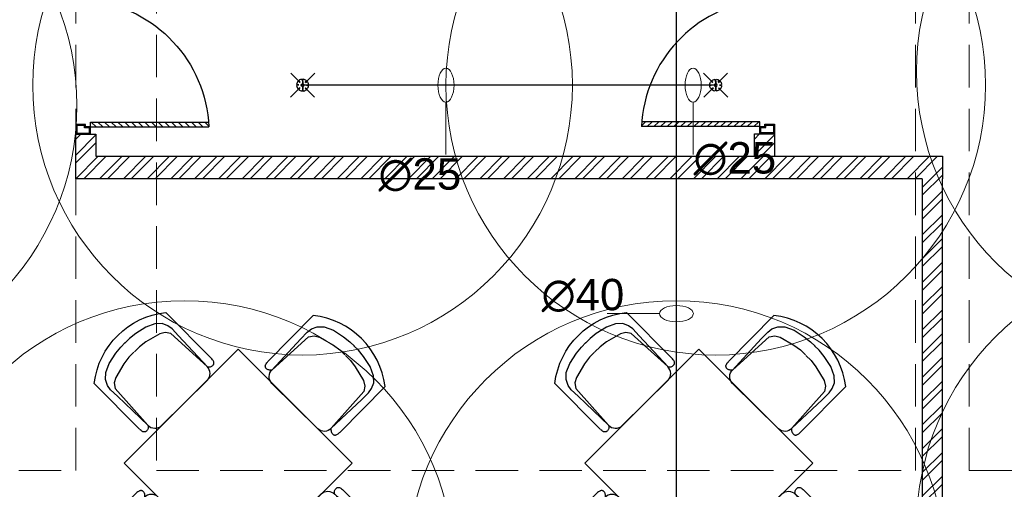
# Model space of a CAD drawing. Header units: inches. Extents: x 113025 to 158499, y 12149 to 30915.
# Tile 81 of 167: x 126529 to 126748, y 21130 to 21235. Entities that reach past the tile are written whole.
import ezdxf

# ---------------------------------------------------------------- set-up
doc = ezdxf.new("R2010")
doc.units = ezdxf.units.IN
doc.header["$MEASUREMENT"] = 0
doc.linetypes.add('HIDDEN', pattern=[0.375, 0.25, -0.125])
for name, color, linetype, lineweight in [('FIRE', 1, 'Continuous', 25), ('PD_COLUMN', 2, 'Continuous', 60), ('PD_HATCH', 45, 'Continuous', 9), ('PP-SPRINKLER PIPE', 1, 'Continuous', 0), ('PP-TEXT', 7, 'Continuous', 40), ('SH-SPRINKLAR', 1, 'Continuous', 0)]:
    doc.layers.add(name, color=color, linetype=linetype, lineweight=lineweight)
doc.layers.add('PD_025_TEXT', color=61, linetype='Continuous')
doc.layers.add('PP-SPRINKLER', color=1, linetype='Continuous')
doc.layers.add('PD_BASE', color=8, linetype='Continuous', transparency=0.5)
doc.styles.add('text Ht 200mm', font='arial.ttf')
pattern_1 = [(45, (-9858.2517, 2013.745), (-2.65165043, 2.65165043), []), (45, (-9856.484, 2013.745), (-2.65165043, 2.65165043), [])]

# ---------------------------------------------------------------- blocks, each defined once
blk = doc.blocks.new('columns2')
at = {"layer": 'PD_HATCH', "linetype": 'HIDDEN', "ltscale": 38}
for p, q in [((556.5, -408), (556.5, -265)), ((568.5, -408), (568.5, -265)), ((369, -408), (369, -268)), ((387, -268), (387, -408)), ((199.5, -408), (369, -408)), ((387, -408), (556.5, -408)), ((568.5, -408), (738, -408))]:
    blk.add_line(p, q, dxfattribs=at)
blk = doc.blocks.new('door')
h = blk.add_hatch()
h.set_pattern_fill('ANSI31', color=251, scale=10, style=0)
h.set_pattern_definition([(45, (10752.127, -6120.4824), (-0.883883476, 0.883883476), [])])
edge = h.paths.add_edge_path()
edge.add_arc((-14403.84, -18781.42), 31.42, 180, 182.3452)
edge.add_line((-14435.23, -18782.7), (-14403.84, -18782.7))
edge.add_line((-14403.84, -18782.7), (-14403.84, -18781.42))
edge.add_line((-14403.84, -18781.42), (-14435.26, -18781.42))
h = blk.add_hatch()
h.set_pattern_fill('ANSI31', color=251, scale=10, style=0)
h.set_pattern_definition([(45, (10752.127, -6123.4768), (-0.883883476, 0.883883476), [])])
edge = h.paths.add_edge_path()
edge.add_arc((-14403.84, -18848.7), 31.42, 177.6548, 180, ccw=False)
edge.add_line((-14435.23, -18847.41), (-14403.84, -18847.41))
edge.add_line((-14403.84, -18847.41), (-14403.84, -18848.7))
edge.add_line((-14403.84, -18848.7), (-14435.26, -18848.7))
at = {"color": 251}
for p, q in [((-14403.84, -18780.13), (-14403.84, -18782.7)), ((-14403.84, -18781.42), (-14435.26, -18781.42)), ((-14403.84, -18782.7), (-14435.23, -18782.7)), ((-14403.84, -18848.7), (-14435.26, -18848.7)), ((-14403.84, -18847.41), (-14435.23, -18847.41)), ((-14403.84, -18849.98), (-14403.84, -18847.41))]:
    blk.add_line(p, q, dxfattribs=at)
for points in [[(-14399.98, -18782.06), (-14399.98, -18779.49), (-14403.84, -18779.49), (-14403.84, -18781.42), (-14402.55, -18781.42), (-14402.55, -18782.06), (-14399.98, -18782.06)], [(-14399.98, -18848.05), (-14399.98, -18850.62), (-14403.84, -18850.62), (-14403.84, -18848.7), (-14402.55, -18848.7), (-14402.55, -18848.05), (-14399.98, -18848.05)]]:
    blk.add_lwpolyline(points, dxfattribs=at)
for points in [[(-14400.24, -18781.8), (-14400.24, -18779.74), (-14403.58, -18779.74), (-14403.58, -18781.16), (-14402.3, -18781.16), (-14402.3, -18781.8)], [(-14400.24, -18848.31), (-14400.24, -18850.37), (-14403.58, -18850.37), (-14403.58, -18848.95), (-14402.3, -18848.95), (-14402.3, -18848.31)]]:
    blk.add_lwpolyline(points, close=True, dxfattribs=at)
for centre, radius, start, end in [((-14399.51, -18779.61), 35.79, 182.8848, 263.0539), ((-14399.87, -18850.35), 35.42, 96.4258, 177.3294)]:
    blk.add_arc(centre, radius, start, end, dxfattribs=at)
blk = doc.blocks.new('A$C57124B3B')
at = {"color": 251}
for p, q in [((45.6, 504.4), (45.6, 108.7)), ((664.8, 108.7), (664.8, 505.8))]:
    blk.add_line(p, q, dxfattribs=at)
blk.add_lwpolyline([(353.4, 143.9), (309.5, 143.9), (260.3, 150.9), (165.5, 175.5), (135.6, 193), (116.3, 221.1), (100.2, 522.3, -0.429937), (157.5, 582.7), (552.9, 582.7, -0.429937), (610.2, 522.3), (594.1, 221.1), (574.7, 193), (544.9, 175.5), (450, 150.9), (400.9, 143.9), (356.9, 143.9)], format="xyb", dxfattribs=at)
for points in [[(100.1, 525.3), (95.1, 530.4), (90.5, 534.4), (86, 537.4), (81.9, 539.5), (78.1, 540.8), (74.6, 541.6), (71.3, 541.8), (68.3, 541.7), (65.6, 541.4), (63.1, 540.9), (60.9, 540.1), (58.9, 539.2), (57, 538), (55.4, 536.7), (53.9, 535.2), (52.5, 533.5), (51.2, 531.6), (50.1, 529.3), (49, 526.2), (47.9, 521.9), (47, 516.3), (46.1, 509.1), (45.8, 505.8)], [(100.1, 525.3), (91.7, 265), (90, 207.1), (95.2, 175.5), (111, 140.4), (142.7, 110.5), (197.1, 85.9), (269.1, 70.1), (318.3, 64.9), (356.9, 64.9)], [(610.4, 525.3), (618.8, 265), (620.6, 207.1), (615.3, 175.5), (599.5, 140.4), (567.9, 110.5), (513.4, 85.9), (441.4, 70.1), (392.2, 64.9), (353.6, 64.9)], [(610.4, 525.3), (615.4, 530.4), (620.1, 534.4), (624.5, 537.4), (628.6, 539.5), (632.4, 540.8), (636, 541.6), (639.2, 541.8), (642.2, 541.7), (644.9, 541.4), (647.4, 540.9), (649.6, 540.1), (651.7, 539.2), (653.5, 538), (655.1, 536.7), (656.6, 535.2), (658, 533.5), (659.3, 531.6), (660.5, 529.3), (661.5, 526.2), (662.6, 521.9), (663.5, 516.3), (664.4, 509.1), (664.8, 505.8)]]:
    blk.add_lwpolyline(points, dxfattribs=at)
blk.add_arc((355.2, 498.7), 498, 231.56297, 308.43703, dxfattribs=at)
blk = doc.blocks.new('5T2G3')
at = {"color": 251}
blk.add_lwpolyline([(-65.1, 22.42), (-29.1, 22.42), (-29.1, 58.42), (-65.1, 58.42)], close=True, dxfattribs=at)
at = {"color": 251, "extrusion": (0, 0, -1), "yscale": 0.03640297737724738, "zscale": -0.03640297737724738}
for p, xscale, rotation in [((58.84, 79.7), 0.03640297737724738, 180.3099349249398), ((86.38, 27.68), 0.03640297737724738, 90.30993492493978), ((7.82, 27.68), -0.03640297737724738, 269.6900650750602), ((58.84, 1.14), -0.03640297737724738, 359.6900650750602)]:
    blk.add_blockref('A$C57124B3B', p, dxfattribs=dict(at, xscale=xscale, rotation=rotation))
blk = doc.blocks.new('FIRST FLOOR AR PLAN')
at = {"layer": 'PD_BASE'}
h = blk.add_hatch(dxfattribs=at)
h.set_pattern_fill('ANSI32', color=256, scale=10)
h.set_pattern_definition(pattern_1)
h.paths.add_polyline_path([(123541.49, 21209.56), (123536.99, 21209.56), (123536.99, 21204.62), (123541.49, 21204.62)])
h = blk.add_hatch(dxfattribs=at)
h.set_pattern_fill('ANSI32', color=256, scale=10)
h.set_pattern_definition([(45, (-9706.7425, 2013.745), (-2.65165043, 2.65165043), []), (45, (-9704.9747, 2013.745), (-2.65165043, 2.65165043), [])])
h.paths.add_polyline_path([(123693, 21209.62), (123688.5, 21209.62), (123688.5, 21204.62), (123693, 21204.62)])
h = blk.add_hatch(dxfattribs=at)
h.set_pattern_fill('ANSI32', color=256, scale=10)
h.set_pattern_definition(pattern_1)
h.paths.add_polyline_path([(123730.49, 21204.62), (123536.99, 21204.62), (123536.99, 21199.62), (123574.94, 21199.62), (123725.99, 21199.62), (123725.99, 20672.5), (123730.49, 20672.5), (123730.49, 21199.62)])
at = {"layer": 'PD_BASE', "lineweight": 30}
blk.add_line((123730.49, 21099.23), (123730.49, 21143.96), dxfattribs=at)
for points in [[(123725.99, 21199.62), (123536.99, 21199.62), (123536.99, 21209.56), (123541.49, 21209.56), (123541.49, 21204.62), (123730.49, 21204.62), (123730.49, 21199.62)], [(123688.5, 21204.62), (123688.5, 21209.62), (123693, 21209.62), (123693, 21204.62)], [(123725.99, 21199.62), (123725.99, 20672.5), (123730.49, 20672.5), (123730.49, 21199.62)]]:
    blk.add_lwpolyline(points, dxfattribs=at)
at = {"layer": 'PD_BASE', "ltscale": 25, "yscale": 0.842675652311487, "zscale": 0.842675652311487}
for p, xscale in [((111402.48, 37094.52), -0.842675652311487), ((135827.51, 37094.58), 0.842675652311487)]:
    blk.add_blockref('door', p, dxfattribs=dict(at, xscale=xscale))
at = {"layer": 'PD_BASE', "rotation": 45}
for p in [(123635.1, 21140.82), (123737.95, 21140.82)]:
    blk.add_blockref('5T2G3', p, dxfattribs=at)
at = {"layer": 'PD_COLUMN'}
blk.add_blockref('columns2', (123167.99, 21542.5), dxfattribs=at)
blk = doc.blocks.new('PP-CEILING PENDANT')
at = {"layer": 'SH-SPRINKLAR', "lineweight": -3}
for p, q in [((-16.9, 17), (-75.6, 75.8)), ((17.2, 16.7), (75.4, 75)), ((-24, 0.1), (-37.4, -2.9)), ((-24, 0.8), (-37.3, 3.8)), ((-17.1, 16.7), (-28.7, 24.1)), ((-16.6, 17.3), (-23.9, 28.9)), ((-0.4, 24), (-3.4, 37.3)), ((-1.5, 8.9), (-1.5, 23.9)), ((0.6, 24), (3.5, 37.3)), ((1.5, 8.9), (1.5, 23.9)), ((16.8, 17.2), (24.1, 28.7)), ((17.6, 16.3), (29.1, 23.7)), ((23.9, -0.1), (37.4, 2.9)), ((-17.5, -16.3), (-76.5, -75.3)), ((-17.8, -16.1), (-29.3, -23.4)), ((-17.3, -16.6), (-24.7, -28.2)), ((-1.5, -23.9), (-4.5, -37.2)), ((-1.5, -23.9), (-1.5, -8.9)), ((-0.6, -24), (2.3, -37.4)), ((1.5, -23.9), (1.5, -8.9)), ((15.8, -18), (23.1, -29.5)), ((16.2, -17.7), (74.6, -76.1)), ((16.6, -17.3), (28.2, -24.7)), ((23.9, -1.3), (37.3, -4.2))]:
    blk.add_line(p, q, dxfattribs=at)
at = {"layer": 'SH-SPRINKLAR', "color": 8, "lineweight": 5}
blk.add_circle((0, 0), 1700, dxfattribs=at)
at = {"layer": 'SH-SPRINKLAR', "lineweight": -3}
for centre, major_axis, start_param, end_param in [((0, 0), (26.5, 26.5), 1.657505, 2.255676), ((0, 0), (-26.5, 26.5), 5.588406, 6.189787), ((0, 0), (0.02, 8.87), 5.497787, 11.780972), ((0, 0), (0.02, 6.56), 5.497787, 11.780972), ((0, 23.4), (1.12, 1.12), 5.863873, 8.273293), ((0, 0), (-26.5, 26.5), 4.798644, 5.40368), ((0, 0), (26.5, 26.5), 5.57395, 6.180955), ((0, 0), (-26.5, 26.5), 0.862204, 1.45951), ((0, 0), (-26.5, 26.5), 1.637496, 2.236801), ((0, -23.4), (1.12, 1.12), 2.722281, 5.131701), ((0, 0), (-26.5, 26.5), 2.418515, 3.021492), ((0, 0), (26.5, 26.5), 4.778634, 5.384791)]:
    blk.add_ellipse(centre, major_axis=major_axis, ratio=1, start_param=start_param, end_param=end_param, dxfattribs=at)
blk = doc.blocks.new('PP-SP ARROW')
at = {"color": 3}
blk.add_line((-31.5, 0), (-128.7, 0), dxfattribs=at)
blk.add_ellipse((0, 0), major_axis=(-31.5, 0), ratio=0.476486, dxfattribs=at)

msp = doc.modelspace()

# ---------------------------------------------------------------- block references
at = {"layer": 'PD_025_TEXT'}
msp.add_blockref('FIRST FLOOR AR PLAN', (3004.17, 0), dxfattribs=at)

# ---------------------------------------------------------------- next in the draw order: linework, layer by layer
at = {"layer": 'FIRE'}
for p, q in [((126675.26, 20713.35), (126675.26, 21304.1)), ((126684.04, 21220.5), (126591.79, 21220.5))]:
    msp.add_line(p, q, dxfattribs=at)

# ---------------------------------------------------------------- next in the draw order: block references
at = {"layer": 'PP-SPRINKLER', "zscale": 35.43314555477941, "rotation": 180}
for p, xscale, yscale in [((126789.11, 21223.58), 0.03543314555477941, 0.03543314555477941), ((126591.79, 21220.5), 0.03543314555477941, 0.03543314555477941), ((126684.04, 21220.5), -0.03543314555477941, 0.03543314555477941), ((126481.16, 21215.94), 0.0354331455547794, 0.0354331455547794), ((126789.11, 21121.75), 0.03543314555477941, 0.03543314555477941), ((126565.46, 21112.15), -0.03543314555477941, 0.03543314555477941), ((126675.26, 21112.15), 0.03543314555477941, 0.03543314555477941)]:
    msp.add_blockref('PP-CEILING PENDANT', p, dxfattribs=dict(at, xscale=xscale, yscale=yscale))
at = {"layer": 'PP-SPRINKLER PIPE', "xscale": -0.1199999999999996, "yscale": 0.1199999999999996, "zscale": 0.03999999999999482, "rotation": 270}
for p in [(126623.8, 21220.5), (126678.99, 21220.5)]:
    msp.add_blockref('PP-SP ARROW', p, dxfattribs=at)
at = {"layer": 'PP-SPRINKLER PIPE', "xscale": 0.1199999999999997, "yscale": 0.1199999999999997, "zscale": 0.03999999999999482}
msp.add_blockref('PP-SP ARROW', (126675.26, 21169.5), dxfattribs=at)

# ---------------------------------------------------------------- next in the draw order: texts
at = {"layer": 'PP-TEXT', "style": 'text Ht 200mm'}
for s, p in [('∅25', (126679.08, 21200.78)), ('∅25', (126608.75, 21197.18)), ('∅40', (126645.17, 21170.26))]:
    msp.add_text(s, height=7, dxfattribs=at).set_placement(p)

doc.saveas('drawing.dxf')
